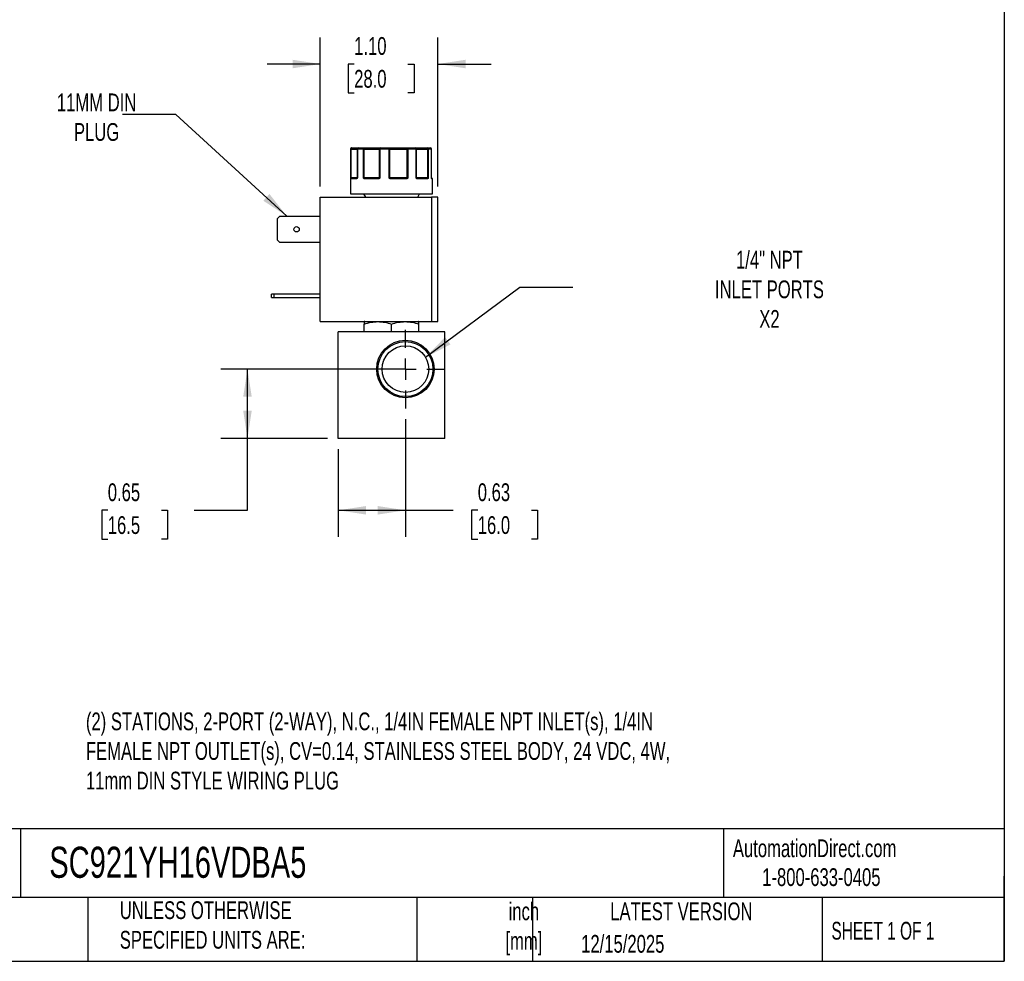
# Model space of a CAD drawing. Header units: inches. Extents: x 0.5 to 21.5, y 0.5 to 16.5.
# Tile 11 of 15: x 12.3 to 21.5, y 0.5 to 9.3. Entities that reach past the tile are written whole.
import ezdxf

# ---------------------------------------------------------------- set-up
doc = ezdxf.new("R2010")
doc.units = ezdxf.units.IN
doc.header["$LTSCALE"] = 2
doc.header["$MEASUREMENT"] = 0
doc.linetypes.add('SLD-Center', pattern=[0.75, 0.6, -0.05, 0.05, -0.05])
doc.linetypes.add('SLD-Solid', pattern=[0])
doc.layers.add('CENTER', color=40, linetype='SLD-Center')
doc.layers.add('DIMENSIONS', color=140, linetype='SLD-Solid', lineweight=25)
doc.layers.add('TEXT', color=140, linetype='SLD-Solid', lineweight=25)
doc.styles.add('SLDTEXTSTYLE0', font='TXT', dxfattribs={"width": 0.7})
doc.styles.add('SLDTEXTSTYLE1', font='TXT', dxfattribs={"width": 0.65})
doc.dimstyles.new('SLDDIMSTYLE2', dxfattribs={"dimtxt": 0.169922, "dimasz": 0.26, "dimexe": 0, "dimexo": 0.0625, "dimgap": 0.04248, "dimtad": 0, "dimtih": 1, "dimtoh": 1, "dimrnd": 1e-09, "dimdsep": 46, "dimtxsty": 'SLDTEXTSTYLE0', "dimsah": 1, "dimcen": 0.09, "dimadec": 0, "dimazin": 2, "dimtfac": 1, "dimtofl": 0, "dimtmove": 0, "dimatfit": 3, "dimfxl": 0, "dimfrac": 2, "dimtolj": 1, "dimtzin": 12, "dimarcsym": 0})
doc.dimstyles.new('SLDDIMSTYLE5', dxfattribs={"dimtxt": 0.169922, "dimasz": 0.26, "dimexe": 0, "dimexo": 0.0625, "dimgap": 0.04248, "dimtad": 0, "dimtih": 1, "dimtoh": 1, "dimrnd": 1e-09, "dimzin": 4, "dimdsep": 46, "dimtxsty": 'SLDTEXTSTYLE0', "dimsah": 1, "dimcen": 0.09, "dimadec": 0, "dimazin": 1, "dimtfac": 1, "dimtmove": 0, "dimatfit": 0, "dimfxl": 0, "dimfrac": 2, "dimtolj": 1, "dimtzin": 12, "dimarcsym": 0})
doc.dimstyles.new('SLDDIMSTYLE6', dxfattribs={"dimtxt": 0.18, "dimasz": 0.26, "dimexe": 0, "dimexo": 0.0625, "dimgap": 0, "dimtad": 0, "dimtih": 1, "dimtoh": 1, "dimdec": 0, "dimrnd": 1e-09, "dimzin": 0, "dimdsep": 46, "dimtxsty": 'Standard', "dimsah": 1, "dimcen": 0.09, "dimadec": 0, "dimazin": 0, "dimtfac": 0.26, "dimtdec": 0, "dimtofl": 0, "dimtmove": 0, "dimatfit": 3, "dimfxl": 0, "dimfrac": 2, "dimtolj": 1, "dimtzin": 0, "dimarcsym": 0})

# ---------------------------------------------------------------- blocks, each defined once
blk = doc.blocks.new('_D_7')
at = {"layer": 'DIMENSIONS'}
for p, q in [((15.7787, 6.0556), (14.1461, 6.0556)), ((14.3961, 5.4046), (14.3961, 6.0556)), ((15.1487, 5.4046), (14.1461, 5.4046)), ((14.3961, 4.7309), (14.3961, 5.4046)), ((13.0848, 4.7309), (13.0277, 4.7309)), ((13.0277, 4.7309), (13.0277, 4.4609)), ((13.5897, 4.7309), (13.6468, 4.7309)), ((13.6468, 4.7309), (13.6468, 4.4609)), ((13.8961, 4.7309), (14.3961, 4.7309)), ((13.0277, 4.4609), (13.0848, 4.4609)), ((13.6468, 4.4609), (13.5897, 4.4609))]:
    blk.add_line(p, q, dxfattribs=at)
for points in [[(14.3961, 6.0556), (14.3561, 5.7956), (14.4361, 5.7956)], [(14.3961, 5.4046), (14.4361, 5.6646), (14.3561, 5.6646)]]:
    blk.add_solid(points, dxfattribs=at)
at = {"layer": 'DIMENSIONS', "char_height": 0.16667, "attachment_point": 1, "style": 'SLDTEXTSTYLE0'}
for s, insert in [('0.65', (13.0848, 4.9838)), ('16.5', (13.0848, 4.6757))]:
    blk.add_mtext(s, dxfattribs=dict(at, insert=insert))
blk = doc.blocks.new('_D_8')
at = {"layer": 'DIMENSIONS'}
for p, q in [((15.8787, 5.5857), (15.8787, 4.4809)), ((15.2487, 5.3046), (15.2487, 4.4809)), ((15.2487, 4.7309), (15.8787, 4.7309)), ((15.8787, 4.7309), (16.3272, 4.7309)), ((16.5575, 4.7309), (16.5004, 4.7309)), ((16.5004, 4.7309), (16.5004, 4.4609)), ((17.0624, 4.7309), (17.1195, 4.7309)), ((17.1195, 4.7309), (17.1195, 4.4609)), ((16.5004, 4.4609), (16.5575, 4.4609)), ((17.1195, 4.4609), (17.0624, 4.4609))]:
    blk.add_line(p, q, dxfattribs=at)
for points in [[(15.2487, 4.7309), (15.5087, 4.6909), (15.5087, 4.7709)], [(15.8787, 4.7309), (15.6187, 4.7709), (15.6187, 4.6909)]]:
    blk.add_solid(points, dxfattribs=at)
at = {"layer": 'DIMENSIONS', "char_height": 0.16667, "attachment_point": 1, "style": 'SLDTEXTSTYLE0'}
for s, insert in [('0.63', (16.5575, 4.9838)), ('16.0', (16.5575, 4.6757))]:
    blk.add_mtext(s, dxfattribs=dict(at, insert=insert))
blk = doc.blocks.new('_D_9')
at = {"layer": 'DIMENSIONS'}
for p, q in [((15.0794, 7.77), (15.0794, 9.1676)), ((16.1834, 7.77), (16.1834, 9.1676)), ((15.0794, 8.9176), (14.5794, 8.9176)), ((15.3977, 8.9176), (15.3407, 8.9176)), ((15.3407, 8.9176), (15.3407, 8.6475)), ((15.9027, 8.9176), (15.9597, 8.9176)), ((15.9597, 8.9176), (15.9597, 8.6475)), ((16.1834, 8.9176), (16.6834, 8.9176)), ((15.3407, 8.6475), (15.3977, 8.6475)), ((15.9597, 8.6475), (15.9027, 8.6475))]:
    blk.add_line(p, q, dxfattribs=at)
for points in [[(15.0794, 8.9176), (14.8194, 8.9576), (14.8194, 8.8776)], [(16.1834, 8.9176), (16.4434, 8.8776), (16.4434, 8.9576)]]:
    blk.add_solid(points, dxfattribs=at)
at = {"layer": 'DIMENSIONS', "char_height": 0.16667, "attachment_point": 1, "style": 'SLDTEXTSTYLE0'}
for s, insert in [('1.10', (15.3977, 9.1705)), ('28.0', (15.3977, 8.8624))]:
    blk.add_mtext(s, dxfattribs=dict(at, insert=insert))
blk = doc.blocks.new('SW_CENTERMARKSYMBOL_2')
at = {"layer": 'CENTER', "color": 0}
for p, q in [((0, 0.2), (0, 0.3699)), ((0, 0), (0, 0.1)), ((-0.2, 0), (-0.3699, 0)), ((0, 0), (-0.1, 0)), ((0, 0), (0, -0.1)), ((0, 0), (0.1, 0)), ((0.2, 0), (0.3699, 0)), ((0, -0.2), (0, -0.3699))]:
    blk.add_line(p, q, dxfattribs=at)

msp = doc.modelspace()

# ---------------------------------------------------------------- linework, layer by layer
for p, q in [((15.3637, 8.12), (15.3637, 7.7)), ((15.3662, 8.12), (15.3637, 8.12)), ((15.3662, 7.85), (15.3662, 8.12)), ((15.3708, 8.12), (15.3662, 8.12)), ((15.3708, 7.85), (15.3708, 8.12)), ((15.3708, 8.12), (15.4257, 8.12)), ((15.4257, 8.12), (15.4257, 7.85)), ((15.4274, 8.12), (15.4257, 8.12)), ((15.4274, 8.12), (15.4274, 7.85)), ((15.4839, 8.12), (15.4274, 8.12)), ((15.4839, 7.85), (15.4839, 8.12)), ((15.4922, 8.12), (15.4839, 8.12)), ((15.4922, 8.12), (15.6325, 8.12)), ((15.4922, 7.85), (15.4922, 8.12)), ((15.6389, 8.12), (15.6325, 8.12)), ((15.6325, 8.12), (15.6325, 7.85)), ((15.6389, 8.12), (15.6389, 7.85)), ((15.7256, 8.12), (15.6389, 8.12)), ((15.7256, 7.85), (15.7256, 8.12)), ((15.7336, 8.12), (15.7256, 8.12)), ((15.7336, 7.85), (15.7336, 8.12)), ((15.7336, 8.12), (15.8931, 8.12)), ((15.8931, 8.12), (15.8931, 7.85)), ((15.9017, 8.12), (15.8931, 8.12)), ((15.9017, 8.12), (15.9017, 7.85)), ((15.978, 8.12), (15.9017, 8.12)), ((15.978, 7.85), (15.978, 8.12)), ((15.982, 8.12), (15.978, 8.12)), ((15.982, 7.85), (15.982, 8.12)), ((15.982, 8.12), (16.0862, 8.12)), ((16.0862, 8.12), (16.0862, 7.85)), ((16.093, 8.12), (16.0862, 8.12)), ((16.093, 8.12), (16.093, 7.85)), ((16.1231, 8.12), (16.093, 8.12)), ((16.1231, 7.85), (16.1231, 8.12)), ((16.1234, 8.12), (16.1231, 8.12)), ((16.1234, 7.85), (16.1234, 8.12)), ((16.1234, 7.85), (16.1234, 8.12)), ((16.1234, 8.12), (16.1234, 8.12)), ((15.3662, 7.85), (15.3708, 7.85)), ((15.4189, 7.84), (15.3683, 7.84)), ((15.4257, 7.85), (15.3708, 7.85)), ((15.4239, 7.8454), (15.4232, 7.845)), ((15.4257, 7.85), (15.4274, 7.85)), ((15.4839, 7.85), (15.4922, 7.85)), ((15.6325, 7.85), (15.4922, 7.85)), ((15.6237, 7.84), (15.4957, 7.84)), ((15.6325, 7.85), (15.6389, 7.85)), ((15.7256, 7.85), (15.7336, 7.85)), ((15.8931, 7.85), (15.7336, 7.85)), ((15.887, 7.84), (15.7414, 7.84)), ((15.8931, 7.85), (15.9017, 7.85)), ((15.978, 7.85), (15.982, 7.85)), ((16.0862, 7.85), (15.982, 7.85)), ((16.0856, 7.84), (15.9906, 7.84)), ((16.0862, 7.85), (16.093, 7.85)), ((16.1233, 7.8492), (16.1231, 7.85)), ((16.1231, 7.85), (16.1234, 7.85)), ((16.1234, 7.85), (16.1234, 7.85)), ((16.1337, 7.84), (16.1265, 7.84)), ((16.1337, 7.7), (16.1337, 7.84)), ((15.3637, 7.7), (16.1337, 7.7)), ((15.4852, 7.7), (15.5025, 7.67)), ((15.9948, 7.67), (16.0122, 7.7)), ((15.0794, 6.503), (15.0794, 7.67)), ((15.0794, 7.67), (16.1234, 7.67)), ((16.1234, 7.67), (16.1234, 6.503)), ((16.1834, 7.67), (16.1234, 7.67)), ((16.1834, 6.503), (16.1834, 7.67)), ((14.6774, 7.4698), (14.6986, 7.491)), ((14.6986, 7.491), (15.0794, 7.491)), ((14.6774, 7.2642), (14.6774, 7.4698)), ((14.6986, 7.243), (14.6774, 7.2642)), ((15.0794, 7.243), (14.6986, 7.243)), ((14.6214, 6.728), (14.6214, 6.759)), ((14.6426, 6.759), (14.6214, 6.759)), ((14.6426, 6.759), (14.6426, 6.728)), ((15.0794, 6.759), (14.6426, 6.759)), ((14.6214, 6.728), (14.6426, 6.728)), ((14.6426, 6.728), (15.0794, 6.728)), ((15.0794, 6.503), (16.1234, 6.503)), ((15.4967, 6.503), (15.4928, 6.5008)), ((15.4928, 6.4046), (15.4928, 6.4779)), ((15.7487, 6.4046), (15.7487, 6.4779)), ((16.0046, 6.5008), (16.0006, 6.503)), ((16.0046, 6.4046), (16.0046, 6.4779)), ((16.1234, 6.503), (16.1834, 6.503)), ((15.2487, 5.4046), (15.2487, 6.4046)), ((16.2487, 6.4046), (15.2487, 6.4046)), ((16.2487, 5.4046), (16.2487, 6.4046)), ((16.2487, 5.4046), (15.2487, 5.4046))]:
    msp.add_line(p, q)
at = {"flags": 128}
for points in [[(15.3708, 8.12), (15.3709, 8.122), (15.3712, 8.1239), (15.3717, 8.1256), (15.3723, 8.1271), (15.3732, 8.1283), (15.3741, 8.1293), (15.3751, 8.1298), (15.3761, 8.13)], [(15.6417, 8.13), (15.6412, 8.1298), (15.6406, 8.1293), (15.6401, 8.1283), (15.6397, 8.1271), (15.6393, 8.1256), (15.6391, 8.1239), (15.6389, 8.122), (15.6389, 8.12)], [(15.8978, 8.13), (15.8969, 8.1298), (15.896, 8.1293), (15.8952, 8.1283), (15.8945, 8.1271), (15.8939, 8.1256), (15.8935, 8.1239), (15.8932, 8.122), (15.8931, 8.12)], [(15.8978, 8.13), (15.8985, 8.1298), (15.8993, 8.1293), (15.9, 8.1283), (15.9006, 8.1271), (15.9011, 8.1256), (15.9014, 8.1239), (15.9017, 8.122), (15.9017, 8.12)], [(15.978, 8.12), (15.9779, 8.122), (15.9775, 8.1239), (15.977, 8.1256), (15.9762, 8.1271), (15.9753, 8.1283), (15.9743, 8.1293), (15.9732, 8.1298), (15.972, 8.13)], [(15.4957, 7.84), (15.4958, 7.841), (15.496, 7.8419), (15.4963, 7.8428), (15.4967, 7.8436), (15.4972, 7.8442), (15.4977, 7.8446), (15.4984, 7.8449), (15.499, 7.845)], [(15.6237, 7.84), (15.6237, 7.841), (15.6238, 7.8419), (15.624, 7.8428), (15.6242, 7.8436), (15.6244, 7.8442), (15.6247, 7.8446), (15.625, 7.8449), (15.6253, 7.845)], [(15.887, 7.84), (15.887, 7.841), (15.8869, 7.8419), (15.8867, 7.8428), (15.8865, 7.8436), (15.8862, 7.8442), (15.8859, 7.8446), (15.8856, 7.8449), (15.8852, 7.845)], [(15.9906, 7.84), (15.9905, 7.841), (15.9903, 7.8419), (15.99, 7.8428), (15.9896, 7.8436), (15.9892, 7.8442), (15.9886, 7.8446), (15.988, 7.8449), (15.9874, 7.845)], [(16.1245, 7.8443), (16.1244, 7.8446), (16.1242, 7.8449)]]:
    msp.add_lwpolyline(points, dxfattribs=at)
for centre, radius in [((14.8574, 7.367), 0.025), ((15.8787, 6.0556), 0.2699), ((15.8787, 6.0556), 0.2582), ((15.8787, 6.0556), 0.219)]:
    msp.add_circle(centre, radius)
for centre, radius, start, end in [((15.3737, 8.12), 0.01, 90, 180), ((15.3762, 8.1201), 0.00997, 90.18873, 180.18749), ((15.4357, 8.12), 0.01, 90, 180), ((15.4366, 8.1208), 0.00929, 95.61824, 184.68657), ((15.4927, 8.1213), 0.00889, 102.44964, 188.52472), ((15.4725, 8.1225), 0.0198, 352.8946, 22.33955), ((15.6421, 8.1204), 0.00965, 92.31153, 182.13854), ((15.7677, 8.1225), 0.0422, 169.74366, 183.38621), ((15.7246, 8.1212), 0.009, 352.7666, 80.19617), ((15.972, 8.12), 0.01, 359.97663, 89.97661), ((16.0729, 8.1224), 0.0135, 349.85103, 34.20397), ((16.0835, 8.1205), 0.00952, 356.98676, 86.63051), ((16.1134, 8.12), 0.01, 0, 90), ((16.1134, 8.12), 0.01, 0, 90), ((16.1133, 8.1202), 0.00987, 359.2155, 89.19341), ((15.3714, 7.8422), 0.00451, 107.9286, 170.0526), ((15.3733, 7.8401), 0.00497, 90.35113, 180.34688), ((15.3631, 7.8499), 0.0077, 334.1046, 1.12435), ((15.4235, 7.8404), 0.00468, 94.75792, 184.07445), ((15.4266, 7.8443), 0.00297, 150.36333, 206.63155), ((15.4207, 7.85), 0.005, 334.50632, 0), ((15.4961, 7.8386), 0.00879, 115.09177, 149.63011), ((15.5205, 7.8498), 0.0283, 179.57932, 186.70963), ((15.6272, 7.85), 0.00521, 318.04452, 0.33499), ((15.639, 7.8483), 0.00807, 192.8152, 221.07812), ((15.7985, 7.7918), 0.0841, 139.43058, 142.51468), ((15.7396, 7.8499), 0.006, 179.08487, 214.70926), ((15.8082, 7.8413), 0.0667, 176.77829, 181.0729), ((15.8844, 7.8499), 0.00867, 337.28351, 1.09603), ((15.885, 7.8354), 0.0134, 34.6734, 56.16342), ((15.987, 7.85), 0.005, 179.99605, 224.63651), ((15.9806, 7.8451), 0.0032, 318.07109, 25.40195), ((16.0809, 7.8403), 0.00472, 356.4445, 85.93642), ((16.1041, 7.8498), 0.0179, 179.35438, 190.64961), ((16.0843, 7.8406), 0.00635, 22.66639, 69.92467), ((16.1284, 7.85), 0.005, 180, 189.25698), ((16.1284, 7.85), 0.005, 180, 189.24732), ((16.1215, 7.8435), 0.00307, 350.11588, 14.34088), ((16.1215, 7.84), 0.00503, 359.85489, 52.6097), ((16.1287, 7.84), 0.005, 0, 90)]:
    msp.add_arc(centre, radius, start, end)
for points, knots in [([(15.3761, 8.13), (15.3824, 8.13), (15.3948, 8.13), (15.4109, 8.13), (15.4242, 8.13), (15.4326, 8.13), (15.4352, 8.13), (15.4357, 8.13)], [0, 0, 0, 0, 0.225621, 0.451344, 0.689789, 0.928441, 1, 1, 1, 1]), ([(15.4908, 8.13), (15.4933, 8.13), (15.4984, 8.13), (15.506, 8.13), (15.5135, 8.13), (15.5211, 8.13), (15.5287, 8.13), (15.5416, 8.13), (15.5596, 8.13), (15.5815, 8.13), (15.6013, 8.13), (15.6164, 8.13), (15.6275, 8.13), (15.6355, 8.13), (15.6396, 8.13), (15.6417, 8.13)], [0, 0, 0, 0, 0.040712, 0.081199, 0.121575, 0.161957, 0.202462, 0.243205, 0.371568, 0.500042, 0.628406, 0.75688, 0.838051, 0.918781, 1, 1, 1, 1]), ([(15.7262, 8.13), (15.7279, 8.13), (15.7314, 8.13), (15.7369, 8.13), (15.7427, 8.13), (15.7488, 8.13), (15.7551, 8.13), (15.7663, 8.13), (15.7833, 8.13), (15.8067, 8.13), (15.8308, 8.13), (15.8519, 8.13), (15.8696, 8.13), (15.8841, 8.13), (15.8932, 8.13), (15.8978, 8.13)], [0, 0, 0, 0, 0.040712, 0.081199, 0.121575, 0.161957, 0.202462, 0.243205, 0.371568, 0.500042, 0.628406, 0.75688, 0.838051, 0.918781, 1, 1, 1, 1]), ([(15.972, 8.13), (15.9722, 8.13), (15.9725, 8.13), (15.9734, 8.13), (15.9747, 8.13), (15.9764, 8.13), (15.9785, 8.13), (15.9828, 8.13), (15.9908, 8.13), (16.0048, 8.13), (16.0218, 8.13), (16.0391, 8.13), (16.0552, 8.13), (16.0693, 8.13), (16.0791, 8.13), (16.0841, 8.13)], [0, 0, 0, 0, 0.040712, 0.081199, 0.121575, 0.161957, 0.202462, 0.243205, 0.371568, 0.500042, 0.628406, 0.75688, 0.838051, 0.918781, 1, 1, 1, 1]), ([(15.3669, 7.843), (15.3669, 7.8435), (15.3667, 7.8445), (15.3665, 7.8461), (15.3664, 7.848), (15.3662, 7.8493), (15.3662, 7.85)], [0, 0, 0, 0, 0.2361294, 0.4989929, 0.7125421, 1, 1, 1, 1]), ([(15.3683, 7.84), (15.3682, 7.8401), (15.3679, 7.8401), (15.3675, 7.8407), (15.3672, 7.8416), (15.367, 7.8425), (15.3669, 7.843)], [0, 0, 0, 0, 0.2707474, 0.5232404, 0.7638719, 1, 1, 1, 1]), ([(15.424, 7.843), (15.4237, 7.8426), (15.4231, 7.8419), (15.4221, 7.841), (15.4211, 7.8405), (15.42, 7.8401), (15.4193, 7.84), (15.4189, 7.84)], [0, 0, 0, 0, 0.188808, 0.379511, 0.575987, 0.781785, 1, 1, 1, 1]), ([(15.4253, 7.8479), (15.4251, 7.8475), (15.4247, 7.8468), (15.4242, 7.8459), (15.4239, 7.8455)], [0, 0, 0, 0, 0.507151, 1, 1, 1, 1]), ([(15.4274, 7.85), (15.4271, 7.8493), (15.4266, 7.848), (15.4257, 7.8461), (15.4249, 7.8445), (15.4243, 7.8435), (15.424, 7.843)], [0, 0, 0, 0, 0.291242, 0.500217, 0.762096, 1, 1, 1, 1]), ([(15.4885, 7.843), (15.4881, 7.8435), (15.4872, 7.8445), (15.4861, 7.8461), (15.485, 7.848), (15.4843, 7.8493), (15.4839, 7.85)], [0, 0, 0, 0, 0.236129, 0.498993, 0.712542, 1, 1, 1, 1]), ([(15.4957, 7.84), (15.495, 7.8401), (15.4937, 7.8401), (15.4917, 7.8407), (15.49, 7.8416), (15.489, 7.8425), (15.4885, 7.843)], [0, 0, 0, 0, 0.270747, 0.52324, 0.763872, 1, 1, 1, 1]), ([(15.6329, 7.843), (15.6324, 7.8426), (15.6314, 7.8419), (15.6297, 7.841), (15.6278, 7.8405), (15.6258, 7.8401), (15.6244, 7.84), (15.6237, 7.84)], [0, 0, 0, 0, 0.188808, 0.379511, 0.575987, 0.781785, 1, 1, 1, 1]), ([(15.6389, 7.85), (15.6383, 7.8493), (15.6375, 7.848), (15.636, 7.8461), (15.6346, 7.8445), (15.6335, 7.8435), (15.6329, 7.843)], [0, 0, 0, 0, 0.2912416, 0.5002174, 0.7620959, 1, 1, 1, 1]), ([(15.7318, 7.843), (15.7312, 7.8435), (15.73, 7.8445), (15.7285, 7.8461), (15.727, 7.848), (15.7261, 7.8493), (15.7256, 7.85)], [0, 0, 0, 0, 0.236129, 0.498993, 0.712542, 1, 1, 1, 1]), ([(15.7414, 7.84), (15.7405, 7.8401), (15.7387, 7.8401), (15.7361, 7.8407), (15.7338, 7.8416), (15.7324, 7.8425), (15.7318, 7.843)], [0, 0, 0, 0, 0.270747, 0.52324, 0.763872, 1, 1, 1, 1]), ([(15.896, 7.843), (15.8955, 7.8426), (15.8945, 7.8419), (15.8929, 7.841), (15.891, 7.8405), (15.8891, 7.8401), (15.8877, 7.84), (15.887, 7.84)], [0, 0, 0, 0, 0.188808, 0.379511, 0.575987, 0.781785, 1, 1, 1, 1]), ([(15.9017, 7.85), (15.9013, 7.8493), (15.9004, 7.848), (15.899, 7.8461), (15.8977, 7.8445), (15.8965, 7.8435), (15.896, 7.843)], [0, 0, 0, 0, 0.2912416, 0.5002174, 0.7620959, 1, 1, 1, 1]), ([(15.983, 7.843), (15.9825, 7.8435), (15.9816, 7.8445), (15.9804, 7.8461), (15.9792, 7.848), (15.9784, 7.8493), (15.978, 7.85)], [0, 0, 0, 0, 0.236129, 0.498993, 0.712542, 1, 1, 1, 1]), ([(15.9906, 7.84), (15.9898, 7.8401), (15.9884, 7.8401), (15.9864, 7.8407), (15.9846, 7.8416), (15.9835, 7.8425), (15.983, 7.843)], [0, 0, 0, 0, 0.270747, 0.52324, 0.763872, 1, 1, 1, 1]), ([(16.0902, 7.843), (16.0899, 7.8426), (16.0894, 7.8419), (16.0886, 7.841), (16.0877, 7.8405), (16.0867, 7.8401), (16.086, 7.84), (16.0856, 7.84)], [0, 0, 0, 0, 0.188808, 0.379511, 0.575987, 0.781785, 1, 1, 1, 1]), ([(16.093, 7.85), (16.0928, 7.8493), (16.0923, 7.848), (16.0917, 7.8461), (16.091, 7.8445), (16.0904, 7.8435), (16.0902, 7.843)], [0, 0, 0, 0, 0.291242, 0.500217, 0.762096, 1, 1, 1, 1]), ([(16.1245, 7.843), (16.1244, 7.8435), (16.1241, 7.8445), (16.1238, 7.8461), (16.1235, 7.848), (16.1232, 7.8493), (16.1231, 7.85)], [0, 0, 0, 0, 0.2361294, 0.4989929, 0.7125421, 1, 1, 1, 1]), ([(16.1231, 7.85), (16.1233, 7.8493), (16.1235, 7.848), (16.1238, 7.8461), (16.1242, 7.8445), (16.1244, 7.8435), (16.1245, 7.843)], [0, 0, 0, 0, 0.291242, 0.500217, 0.762096, 1, 1, 1, 1]), ([(16.1279, 7.845), (16.1281, 7.845), (16.1286, 7.845), (16.1257, 7.845), (16.1241, 7.845)], [0, 0, 0, 0, 0.452253, 1, 1, 1, 1]), ([(16.1246, 7.8438), (16.1246, 7.8438), (16.1247, 7.8437), (16.1246, 7.844), (16.1245, 7.8443)], [0, 0, 0, 0, 0.050718, 1, 1, 1, 1]), ([(16.1265, 7.84), (16.1263, 7.8401), (16.126, 7.8401), (16.1254, 7.8407), (16.125, 7.8416), (16.1247, 7.8425), (16.1245, 7.843)], [0, 0, 0, 0, 0.270747, 0.52324, 0.763872, 1, 1, 1, 1]), ([(15.4928, 6.4779), (15.5137, 6.4849), (15.5347, 6.4906), (15.5772, 6.4986), (15.5987, 6.5007), (15.6313, 6.5008), (15.6423, 6.5002), (15.6639, 6.4981), (15.6746, 6.4966), (15.7067, 6.4906), (15.7278, 6.4849), (15.7487, 6.4779)], [0, 0, 0, 0, 0.25, 0.25, 0.5, 0.5, 0.625, 0.625, 0.75, 0.75, 1, 1, 1, 1]), ([(15.7487, 6.4779), (15.7696, 6.4849), (15.7906, 6.4906), (15.8331, 6.4986), (15.8546, 6.5007), (15.8873, 6.5008), (15.8982, 6.5002), (15.9198, 6.4981), (15.9305, 6.4966), (15.9626, 6.4906), (15.9837, 6.4849), (16.0046, 6.4779)], [0, 0, 0, 0, 0.25, 0.25, 0.5, 0.5, 0.625, 0.625, 0.75, 0.75, 1, 1, 1, 1])]:
    msp.add_open_spline(points, degree=3, knots=knots)
for points in [[(15.4357, 8.13), (15.4515, 8.13), (15.47, 8.13), (15.4908, 8.13)], [(15.6417, 8.13), (15.6692, 8.13), (15.6975, 8.13), (15.7262, 8.13)], [(15.8978, 8.13), (15.9241, 8.13), (15.949, 8.13), (15.972, 8.13)], [(16.0841, 8.13), (16.0969, 8.13), (16.1067, 8.13), (16.1134, 8.13)], [(15.3662, 7.85), (15.3666, 7.8487), (15.3686, 7.8474), (15.37, 7.8465)], [(15.37, 7.8465), (15.3709, 7.8455), (15.372, 7.845), (15.3733, 7.845)], [(15.3733, 7.845), (15.3809, 7.845), (15.3978, 7.845), (15.4232, 7.845)], [(15.4274, 7.85), (15.4262, 7.8493), (15.4256, 7.8485), (15.4252, 7.8479)], [(15.4839, 7.85), (15.4867, 7.8487), (15.49, 7.8474), (15.4923, 7.8465)], [(15.4923, 7.8465), (15.4941, 7.8455), (15.4965, 7.845), (15.499, 7.845)], [(15.499, 7.845), (15.536, 7.845), (15.5789, 7.845), (15.6253, 7.845)], [(15.6253, 7.845), (15.6274, 7.845), (15.6295, 7.8455), (15.6311, 7.8465)], [(15.6311, 7.8465), (15.6328, 7.8474), (15.6353, 7.8487), (15.6389, 7.85)], [(15.7256, 7.85), (15.7293, 7.8487), (15.7324, 7.8474), (15.7346, 7.8465)], [(15.7346, 7.8465), (15.7365, 7.8455), (15.739, 7.845), (15.7415, 7.845)], [(15.7415, 7.845), (15.7906, 7.845), (15.8394, 7.845), (15.8852, 7.845)], [(15.8852, 7.845), (15.8879, 7.845), (15.8905, 7.8455), (15.8924, 7.8465)], [(15.8924, 7.8465), (15.8948, 7.8474), (15.8983, 7.8487), (15.9017, 7.85)], [(15.978, 7.85), (15.981, 7.8487), (15.9825, 7.8474), (15.9835, 7.8465)], [(15.9835, 7.8465), (15.9846, 7.8455), (15.986, 7.845), (15.9874, 7.845)], [(15.9874, 7.845), (16.0256, 7.845), (16.0575, 7.845), (16.0812, 7.845)], [(16.0812, 7.845), (16.0832, 7.845), (16.0851, 7.8455), (16.0865, 7.8465)], [(16.0865, 7.8465), (16.0885, 7.8474), (16.0913, 7.8487), (16.093, 7.85)], [(15.4928, 6.5008), (15.4928, 6.5008), (15.4928, 6.4918), (15.4928, 6.4779)], [(16.0046, 6.4779), (16.0046, 6.4918), (16.0046, 6.5008), (16.0046, 6.5008)]]:
    msp.add_open_spline(points, degree=3)
at = {"layer": 'TEXT'}
for p, q in [((21.5, 16.5), (21.5, 0.5)), ((21.5, 1.7422), (0.5, 1.7422)), ((12.2645, 1.7422), (12.2645, 1.1)), ((18.8642, 1.7422), (18.8642, 1.1)), ((21.5, 0.5), (21.5, 1.3)), ((21.5, 1.1), (0.5, 1.1)), ((12.8961, 1.1), (12.8961, 0.5)), ((15.9862, 1.1), (15.9862, 0.5)), ((17.0718, 1.1), (17.0718, 0.5)), ((19.7912, 1.1), (19.7912, 0.5)), ((0.5, 0.5), (21.5, 0.5))]:
    msp.add_line(p, q, dxfattribs=at)

# ---------------------------------------------------------------- block references
at = {"layer": 'CENTER'}
msp.add_blockref('SW_CENTERMARKSYMBOL_2', (15.8787, 6.0556), dxfattribs=at)

# ---------------------------------------------------------------- texts
at = {"layer": 'TEXT'}
for s, insert, char_height, attachment_point, style in [('11MM DIN^JPLUG', (12.98, 8.6411), 0.166667, 2, 'SLDTEXTSTYLE0'), ('1/4" NPT^JINLET PORTS^JX2', (19.2955, 7.1652), 0.166667, 2, 'SLDTEXTSTYLE0'), ('(2) STATIONS, 2-PORT (2-WAY), N.C., 1/4IN FEMALE NPT INLET(s), 1/4IN ^JFEMALE NPT OUTLET(s), CV=0.14, STAINLESS STEEL BODY, 24 VDC, 4W, ^J11mm DIN STYLE WIRING PLUG', (12.8798, 2.8341), 0.1666667, 1, 'SLDTEXTSTYLE0'), ('SC921YH16VDBA5', (12.536, 1.5749), 0.291667, 1, 'SLDTEXTSTYLE0'), ('AutomationDirect.com', (18.9524, 1.6438), 0.166667, 1, 'SLDTEXTSTYLE0'), ('1-800-633-0405', (19.2277, 1.373), 0.166667, 1, 'SLDTEXTSTYLE0'), ('UNLESS OTHERWISE ^JSPECIFIED UNITS ARE:', (13.1975, 1.063), 0.166667, 1, 'SLDTEXTSTYLE0'), ('inch^J[mm]', (16.9905, 1.0521), 0.16667, 2, 'SLDTEXTSTYLE0'), ('LATEST VERSION', (18.4687, 1.0523), 0.166667, 2, 'SLDTEXTSTYLE0'), ('SHEET 1 OF 1', (19.8773, 0.8702), 0.166667, 1, 'SLDTEXTSTYLE1'), ('12/15/2025', (17.5286, 0.7473), 0.16667, 1, 'SLDTEXTSTYLE0')]:
    msp.add_mtext(s, dxfattribs=dict(at, insert=insert, char_height=char_height, attachment_point=attachment_point, style=style))

# ---------------------------------------------------------------- dimensions: what is measured, and where the dimension line sits
at = {"layer": 'DIMENSIONS'}
for base, p1, p2, dimstyle, picture, middle in [((15.0794, 8.9176), (16.1834, 7.67), (15.0794, 7.67), 'SLDDIMSTYLE5', '_D_9', (15.6502, 8.9176)), ((15.8787, 4.7309), (15.2487, 5.4046), (15.8787, 5.6857), 'SLDDIMSTYLE2', '_D_8', (16.8099, 4.7309))]:
    dim = msp.add_linear_dim(base=base, p1=p1, p2=p2, dimstyle=dimstyle, dxfattribs=at)
    dim.commit()
    dim.dimension.update_dxf_attribs({"geometry": picture, "text_midpoint": middle, "dimtype": 160})
dim = msp.add_linear_dim(base=(14.3961, 6.0556), p1=(15.2487, 5.4046), p2=(15.8787, 6.0556), angle=90, dimstyle='SLDDIMSTYLE2', dxfattribs=at)
dim.commit()
dim.dimension.update_dxf_attribs({"geometry": '_D_7', "text_midpoint": (14.3961, 4.7309), "dimtype": 160})

# ---------------------------------------------------------------- leaders
at = {"layer": 'TEXT'}
for points in [[(14.7656, 7.491), (13.7243, 8.4429), (13.2243, 8.4429)], [(16.0677, 6.1663), (16.9514, 6.8237), (17.4514, 6.8237)]]:
    msp.add_leader(points, dimstyle='SLDDIMSTYLE6', dxfattribs=at)

doc.saveas('drawing.dxf')
